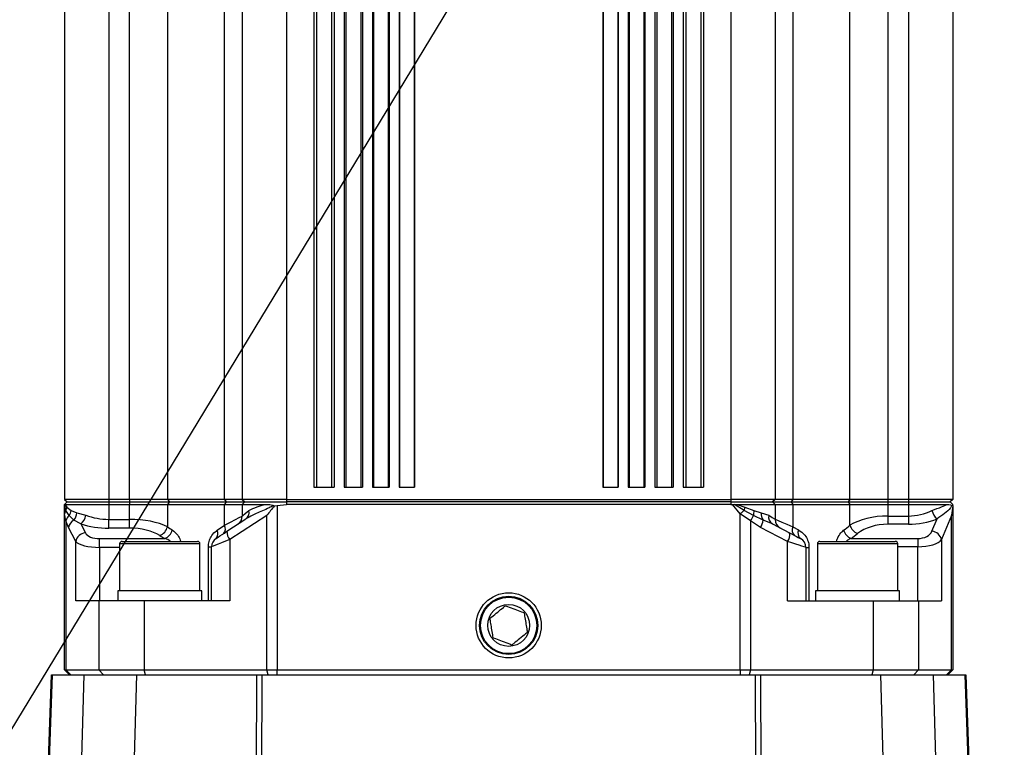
# Model space of a CAD drawing. Extents: x 0 to 16820, y 0 to 11880.
# Tile 51 of 78: x 8112 to 8312, y 7030 to 7178. Entities that reach past the tile are written whole.
import ezdxf

# ---------------------------------------------------------------- set-up
doc = ezdxf.new("R2010")
doc.units = 0
doc.header["$LTSCALE"] = 20
doc.layers.get('0').update_dxf_attribs({"linetype": 'CONTINUOUS'})
doc.styles.add('SLDTEXTSTYLE0', font='TXT', dxfattribs={"width": 0.605})
doc.dimstyles.new('SLDDIMSTYLE0', dxfattribs={"dimtxt": 100, "dimasz": 100, "dimexe": 0, "dimexo": 0.0625, "dimgap": 25, "dimtad": 1, "dimdec": 1, "dimrnd": 1e-09, "dimzin": 12, "dimtxsty": 'SLDTEXTSTYLE0', "dimsah": 1, "dimcen": 0, "dimazin": 3, "dimtfac": 1, "dimtofl": 0, "dimtmove": 0, "dimatfit": 3, "dimtolj": 1, "dimtzin": 12})
doc.dimstyles.new('SLDDIMSTYLE1', dxfattribs={"dimtxt": 100, "dimasz": 100, "dimexe": 0, "dimexo": 0.0625, "dimgap": 25, "dimtad": 1, "dimdec": 4, "dimlfac": 20, "dimzin": 12, "dimtxsty": 'SLDTEXTSTYLE0', "dimsah": 1, "dimcen": 0.09, "dimadec": 1, "dimazin": 3, "dimtfac": 1, "dimtofl": 0, "dimtmove": 0, "dimatfit": 3, "dimtolj": 1, "dimtzin": 12})

# ---------------------------------------------------------------- blocks, each defined once
blk = doc.blocks.new('_D')
at = {"color": 7, "linetype": 'CONTINUOUS'}
blk.add_line((10599.79, 8574.46), (7791.16, 6507.87), dxfattribs=at)
blk.add_solid([(10599.79, 8574.46), (10510.36, 8527.27), (10528.14, 8503.11)], dxfattribs=at)
at = {"color": 7, "linetype": 'CONTINUOUS', "insert": (8954.78, 7524), "char_height": 100, "attachment_point": 1, "rotation": 36.3456, "style": 'SLDTEXTSTYLE0'}
blk.add_mtext('R3487', dxfattribs=at)
blk = doc.blocks.new('_D_1')
at = {"color": 7, "linetype": 'CONTINUOUS'}
for q in [(9232.57, 8882.9), (7791.16, 6507.87)]:
    blk.add_line((8490.54, 7660.25), q, dxfattribs=at)
blk.add_solid([(8490.54, 7660.25), (8555.25, 7737.96), (8529.6, 7753.52)], dxfattribs=at)
at = {"color": 7, "linetype": 'CONTINUOUS', "insert": (8912.41, 8603.77), "char_height": 100, "attachment_point": 1, "rotation": 58.7465, "style": 'SLDTEXTSTYLE0'}
blk.add_mtext('R1348', dxfattribs=at)
blk = doc.blocks.new('_D_2')
at = {"color": 7, "linetype": 'CONTINUOUS'}
for p, q in [((4317.75, 7120.33), (3817.21, 7208.59)), ((7831.16, 6507.87), (11826.43, 6507.87))]:
    blk.add_line(p, q, dxfattribs=at)
blk.add_arc((7791.16, 6507.87), 4005.26, 0, 170, dxfattribs=at)
for points in [[(3846.75, 7203.38), (3880.08, 7298.85), (3850.61, 7304.42)], [(11796.43, 6507.87), (11810.18, 6608.05), (11780.18, 6607.68)]]:
    blk.add_solid(points, dxfattribs=at)
at = {"color": 7, "linetype": 'CONTINUOUS', "insert": (8009.94, 10638.69), "char_height": 100, "attachment_point": 1, "rotation": 355, "style": 'SLDTEXTSTYLE0'}
blk.add_mtext('170°', dxfattribs=at)

msp = doc.modelspace()

# ---------------------------------------------------------------- linework, layer by layer
at = {"color": 7, "linetype": 'CONTINUOUS'}
for p, q in [((8121.1647366, 7250.3716445), (8121.1647366, 7080.3716278)), ((8157.1647202, 7250.3716445), (8157.1647202, 7080.3716278)), ((8265.1647304, 7250.3716445), (8265.1647304, 7080.3716278)), ((8301.164714, 7250.3716445), (8301.164714, 7080.3716278)), ((8171.6647123, 7247.3716235), (8171.6647123, 7082.8716255)), ((8175.8142089, 7247.3716235), (8175.8142089, 7082.8716255)), ((8177.8142129, 7247.3716235), (8177.8142129, 7082.8716255)), ((8181.5410529, 7247.3716235), (8181.5410529, 7082.8716255)), ((8183.541057, 7247.3716235), (8183.541057, 7082.8716255)), ((8186.9459127, 7247.3716235), (8186.9459127, 7082.8716255)), ((8188.9459168, 7247.3716235), (8188.9459168, 7082.8716255)), ((8192.1074961, 7247.3716235), (8192.1074961, 7082.8716255)), ((8230.2219545, 7247.3716235), (8230.2219545, 7082.8716255)), ((8233.3835338, 7247.3716235), (8233.3835338, 7082.8716255)), ((8235.3835081, 7247.3716235), (8235.3835081, 7082.8716255)), ((8238.7883936, 7247.3716235), (8238.7883936, 7082.8716255)), ((8240.7883977, 7247.3716235), (8240.7883977, 7082.8716255)), ((8244.5152377, 7247.3716235), (8244.5152377, 7082.8716255)), ((8246.5152417, 7247.3716235), (8246.5152417, 7082.8716255)), ((8250.6647383, 7247.3716235), (8250.6647383, 7082.8716255)), ((8171.6647123, 7082.8716255), (8175.8142089, 7082.8716255)), ((8177.8142129, 7082.8716255), (8181.5410529, 7082.8716255)), ((8183.541057, 7082.8716255), (8186.9459127, 7082.8716255)), ((8188.9459168, 7082.8716255), (8192.1074961, 7082.8716255)), ((8230.2219545, 7082.8716255), (8233.3835338, 7082.8716255)), ((8235.3835081, 7082.8716255), (8238.7883936, 7082.8716255)), ((8240.7883977, 7082.8716255), (8244.5152377, 7082.8716255)), ((8246.5152417, 7082.8716255), (8250.6647383, 7082.8716255)), ((8130.1647102, 7080.3716278), (8121.1647366, 7080.3716278)), ((8121.1647366, 7080.3716278), (8121.6647302, 7079.8716641)), ((8121.6647302, 7079.8716641), (8121.1647366, 7079.3716407)), ((8121.6647302, 7079.8716641), (8130.1647102, 7079.8716641)), ((8134.3272303, 7080.3716278), (8130.1647102, 7080.3716278)), ((8130.1647102, 7079.8716641), (8134.3272303, 7079.8716641)), ((8142.0109843, 7080.3716278), (8134.3272303, 7080.3716278)), ((8134.3272303, 7079.8716641), (8142.395166, 7079.8716641)), ((8153.5647188, 7080.3716278), (8142.0109843, 7080.3716278)), ((8142.395166, 7079.8716641), (8153.8847362, 7079.8716641)), ((8157.1647202, 7080.3716278), (8153.5647188, 7080.3716278)), ((8153.8847362, 7079.8716641), (8157.6647137, 7079.8716641)), ((8157.1647202, 7080.3716278), (8157.6647137, 7079.8716641)), ((8166.1647235, 7080.3716278), (8157.1647202, 7080.3716278)), ((8157.6647137, 7079.8716641), (8157.1647202, 7079.3716407)), ((8157.6647137, 7079.8716641), (8166.1647235, 7079.8716641)), ((8166.1647235, 7080.3716278), (8256.1647271, 7080.3716278)), ((8256.1647271, 7079.8716641), (8166.1647235, 7079.8716641)), ((8265.1647304, 7080.3716278), (8256.1647271, 7080.3716278)), ((8256.1647271, 7079.8716641), (8264.6647369, 7079.8716641)), ((8265.1647304, 7080.3716278), (8264.6647369, 7079.8716641)), ((8264.6647369, 7079.8716641), (8265.1647304, 7079.3716407)), ((8264.6647369, 7079.8716641), (8268.4447144, 7079.8716641)), ((8268.7647318, 7080.3716278), (8265.1647304, 7080.3716278)), ((8268.4447144, 7079.8716641), (8279.9342846, 7079.8716641)), ((8280.3184663, 7080.3716278), (8268.7647318, 7080.3716278)), ((8279.9342846, 7079.8716641), (8288.0022203, 7079.8716641)), ((8288.0022203, 7080.3716278), (8280.3184663, 7080.3716278)), ((8292.1647106, 7080.3716278), (8288.0022203, 7080.3716278)), ((8288.0022203, 7079.8716641), (8292.1647106, 7079.8716641)), ((8301.164714, 7080.3716278), (8292.1647106, 7080.3716278)), ((8292.1647106, 7079.8716641), (8300.6647502, 7079.8716641)), ((8301.164714, 7080.3716278), (8300.6647502, 7079.8716641)), ((8300.6647502, 7079.8716641), (8301.164714, 7079.3716407)), ((8121.1647366, 7079.3630576), (8121.1889659, 7079.3614483)), ((8121.1647366, 7077.4622059), (8121.1647366, 7079.3630576)), ((8121.1889659, 7079.3614483), (8121.2629353, 7079.3716407)), ((8121.2629353, 7079.3716407), (8130.1647102, 7079.3716407)), ((8130.1647102, 7079.3716407), (8134.3272303, 7079.3716407)), ((8134.3272303, 7079.3716407), (8142.0109843, 7079.3716407)), ((8142.0109843, 7079.3716407), (8153.5647188, 7079.3716407)), ((8153.5647188, 7079.3716407), (8157.1647202, 7079.3716407)), ((8157.1647202, 7079.3716407), (8161.9268929, 7079.3716407)), ((8157.1647202, 7079.3716407), (8157.1647202, 7077.0213104)), ((8163.5082041, 7079.1469312), (8163.6993264, 7079.0562725)), ((8163.6993264, 7079.0562725), (8164.2179464, 7079.1635013)), ((8164.2179464, 7079.1635013), (8166.1647235, 7079.3716407)), ((8256.1647271, 7079.3716407), (8166.1647235, 7079.3716407)), ((8256.1647271, 7079.3716407), (8256.5571343, 7079.3630576)), ((8256.5571343, 7079.3630576), (8256.9515382, 7079.3614483)), ((8256.9515382, 7079.3614483), (8257.490692, 7079.3716407)), ((8257.490692, 7079.3716407), (8265.1647304, 7079.3716407)), ((8265.1647304, 7079.3716407), (8265.1647304, 7076.3459897)), ((8265.1647304, 7079.3716407), (8268.7647318, 7079.3716407)), ((8268.7647318, 7079.3716407), (8280.3184663, 7079.3716407)), ((8280.3184663, 7079.3716407), (8288.0022203, 7079.3716407)), ((8288.0022203, 7079.3716407), (8292.1647106, 7079.3716407)), ((8292.1647106, 7079.3716407), (8300.1045262, 7079.3716407)), ((8300.9985958, 7079.1469312), (8301.1479055, 7079.0562725)), ((8301.1479055, 7079.0562725), (8301.164714, 7079.1635013)), ((8301.164714, 7079.1635013), (8301.164714, 7045.871625)), ((8121.1647366, 7045.871625), (8121.1647366, 7077.4622059)), ((8154.0815507, 7073.9206767), (8157.9262291, 7076.439569)), ((8264.633504, 7075.4175282), (8268.0828248, 7073.6033416)), ((8132.819054, 7071.8716479), (8147.8139137, 7071.8716479)), ((8147.8139137, 7071.8716479), (8148.0890487, 7071.8716479)), ((8274.2404019, 7071.8716479), (8289.5103966, 7071.8716479)), ((8132.3190306, 7071.3716245), (8132.3190306, 7061.8716574)), ((8148.5890423, 7061.8716574), (8148.5890423, 7071.3716245)), ((8150.9540354, 7059.8716235), (8150.9540354, 7070.7909561)), ((8271.3754152, 7070.6637597), (8271.3754152, 7059.8716235)), ((8273.7404083, 7071.3716245), (8273.7404083, 7061.8716574)), ((8290.0103902, 7061.8716574), (8290.0103902, 7071.3716245)), ((8131.9540416, 7061.8716574), (8131.9540416, 7059.8716235)), ((8132.6023613, 7061.8716574), (8131.9540416, 7061.8716574)), ((8148.9540313, 7061.8716574), (8132.6023613, 7061.8716574)), ((8148.9540313, 7059.8716235), (8148.9540313, 7061.8716574)), ((8273.3753895, 7061.8716574), (8273.3753895, 7059.8716235)), ((8285.1313327, 7061.8716574), (8273.3753895, 7061.8716574)), ((8290.375409, 7061.8716574), (8285.1313327, 7061.8716574)), ((8290.375409, 7059.8716235), (8290.375409, 7061.8716574)), ((8128.0977999, 7059.8716235), (8123.4435712, 7059.8716235)), ((8137.2901772, 7059.8716235), (8128.0977999, 7059.8716235)), ((8154.6599542, 7059.8716235), (8137.2901772, 7059.8716235)), ((8267.6694964, 7059.8716235), (8285.0392734, 7059.8716235)), ((8285.0392734, 7059.8716235), (8294.2316805, 7059.8716235)), ((8294.2316805, 7059.8716235), (8298.8858496, 7059.8716235)), ((8122.1647237, 7044.8716379), (8121.1647366, 7045.871625)), ((8121.1647366, 7045.871625), (8121.4373087, 7045.871625)), ((8121.4373087, 7045.871625), (8128.0977999, 7045.871625)), ((8128.0977999, 7045.871625), (8137.2901772, 7045.871625)), ((8137.2901772, 7045.871625), (8162.1474003, 7045.871625)), ((8162.1474003, 7045.871625), (8164.2179464, 7045.871625)), ((8164.2179464, 7045.871625), (8258.1115042, 7045.871625)), ((8258.1115042, 7045.871625), (8260.1820503, 7045.871625)), ((8260.1820503, 7045.871625), (8285.0392734, 7045.871625)), ((8285.0392734, 7045.871625), (8294.2316805, 7045.871625)), ((8294.2316805, 7045.871625), (8300.8921419, 7045.871625)), ((8301.164714, 7045.871625), (8300.1647268, 7044.8716379)), ((8300.8921419, 7045.871625), (8301.164714, 7045.871625)), ((8115.7314156, 6965.8725655), (8118.4901272, 7044.8716379)), ((8118.4901272, 7044.8716379), (8118.6263238, 7044.8716379)), ((8118.6263238, 7044.8716379), (8125.1577412, 7044.8716379)), ((8125.1577412, 7044.8716379), (8135.757861, 7044.8716379)), ((8135.757861, 7044.8716379), (8160.1333891, 7044.8716379)), ((8160.1333891, 7044.8716379), (8161.1680363, 7044.8716379)), ((8161.1680363, 7044.8716379), (8261.1614143, 7044.8716379)), ((8261.1614143, 7044.8716379), (8262.1960615, 7044.8716379)), ((8262.1960615, 7044.8716379), (8286.5715896, 7044.8716379)), ((8286.5715896, 7044.8716379), (8297.1717392, 7044.8716379)), ((8297.1717392, 7044.8716379), (8303.703097, 7044.8716379)), ((8303.703097, 7044.8716379), (8303.8393532, 7044.8716379)), ((8303.8393532, 7044.8716379), (8305.2006637, 7005.8878458))]:
    msp.add_line(p, q, dxfattribs=at)
at = {"color": 8, "linetype": 'CONTINUOUS'}
for p, q in [((8130.1647102, 7250.3716445), (8130.1647102, 7080.3716278)), ((8134.3272303, 7080.3716278), (8134.3272303, 7250.3716445)), ((8142.0109843, 7250.3716445), (8142.0109843, 7080.3716278)), ((8153.5647188, 7080.3716278), (8153.5647188, 7250.3716445)), ((8166.1647235, 7250.3716445), (8166.1647235, 7080.3716278)), ((8256.1647271, 7250.3716445), (8256.1647271, 7080.3716278)), ((8268.7647318, 7250.3716445), (8268.7647318, 7080.3716278)), ((8280.3184663, 7080.3716278), (8280.3184663, 7250.3716445)), ((8288.0022203, 7250.3716445), (8288.0022203, 7080.3716278)), ((8292.1647106, 7250.3716445), (8292.1647106, 7080.3716278)), ((8172.2451721, 7247.3716235), (8172.2451721, 7082.8716255)), ((8175.233749, 7247.3716235), (8175.233749, 7082.8716255)), ((8178.1833445, 7247.3716235), (8178.1833445, 7082.8716255)), ((8181.1719214, 7247.3716235), (8181.1719214, 7082.8716255)), ((8183.7491964, 7247.3716235), (8183.7491964, 7082.8716255)), ((8186.7377733, 7247.3716235), (8186.7377733, 7082.8716255)), ((8189.0324031, 7247.3716235), (8189.0324031, 7082.8716255)), ((8192.0210098, 7247.3716235), (8192.0210098, 7082.8716255)), ((8230.3084408, 7247.3716235), (8230.3084408, 7082.8716255)), ((8233.2970177, 7247.3716235), (8233.2970177, 7082.8716255)), ((8235.5916773, 7247.3716235), (8235.5916773, 7082.8716255)), ((8238.5802542, 7247.3716235), (8238.5802542, 7082.8716255)), ((8241.1575292, 7247.3716235), (8241.1575292, 7082.8716255)), ((8244.1461061, 7247.3716235), (8244.1461061, 7082.8716255)), ((8247.0956718, 7247.3716235), (8247.0956718, 7082.8716255)), ((8250.0842785, 7247.3716235), (8250.0842785, 7082.8716255)), ((8130.1647102, 7080.3716278), (8130.1647102, 7079.8716641)), ((8130.1647102, 7079.8716641), (8130.1647102, 7079.3716407)), ((8134.3272303, 7080.3716278), (8134.3272303, 7079.8716641)), ((8134.3272303, 7079.8716641), (8134.3272303, 7079.3716407)), ((8142.0109843, 7080.3716278), (8142.395166, 7079.8716641)), ((8142.395166, 7079.8716641), (8142.0109843, 7079.3716407)), ((8153.5647188, 7080.3716278), (8153.8847362, 7079.8716641)), ((8153.8847362, 7079.8716641), (8153.5647188, 7079.3716407)), ((8166.1647235, 7080.3716278), (8166.1647235, 7079.8716641)), ((8166.1647235, 7079.8716641), (8166.1647235, 7079.3716407)), ((8256.1647271, 7080.3716278), (8256.1647271, 7079.8716641)), ((8256.1647271, 7079.8716641), (8256.1647271, 7079.3716407)), ((8268.7647318, 7080.3716278), (8268.4447144, 7079.8716641)), ((8268.4447144, 7079.8716641), (8268.7647318, 7079.3716407)), ((8280.3184663, 7080.3716278), (8279.9342846, 7079.8716641)), ((8279.9342846, 7079.8716641), (8280.3184663, 7079.3716407)), ((8288.0022203, 7080.3716278), (8288.0022203, 7079.8716641)), ((8288.0022203, 7079.8716641), (8288.0022203, 7079.3716407)), ((8292.1647106, 7080.3716278), (8292.1647106, 7079.8716641)), ((8292.1647106, 7079.8716641), (8292.1647106, 7079.3716407)), ((8121.446309, 7078.1430698), (8121.1889659, 7079.3614483)), ((8121.2629353, 7079.3716407), (8121.6255103, 7078.823874)), ((8122.0780586, 7077.0963526), (8121.446309, 7078.1430698)), ((8121.6255103, 7078.823874), (8122.4920129, 7078.1295395)), ((8122.4920129, 7078.1295395), (8123.6420845, 7077.676723)), ((8123.6420845, 7077.676723), (8125.4900073, 7077.1876073)), ((8130.1647102, 7079.3716407), (8130.1647102, 7076.3459897)), ((8134.3272303, 7076.3459897), (8134.3272303, 7079.3716407)), ((8142.0109843, 7079.3716407), (8142.0109843, 7074.8312569)), ((8153.5647188, 7075.1344657), (8153.5647188, 7079.3716407)), ((8164.2179464, 7079.1635013), (8164.2179464, 7045.871625)), ((8258.1115042, 7077.4622059), (8256.5571343, 7079.3630576)), ((8258.8753973, 7078.1430698), (8256.9515382, 7079.3614483)), ((8257.490692, 7079.3716407), (8259.0075408, 7078.823874)), ((8260.7893621, 7077.0963526), (8258.8753973, 7078.1430698)), ((8259.0075408, 7078.823874), (8260.8689343, 7078.1295395)), ((8260.8689343, 7078.1295395), (8262.3659645, 7077.676723)), ((8262.3659645, 7077.676723), (8263.855425, 7077.1876073)), ((8268.7647318, 7079.3716407), (8268.7647318, 7074.8312569)), ((8280.3184663, 7075.1344657), (8280.3184663, 7079.3716407)), ((8288.0022203, 7079.3716407), (8288.0022203, 7077.0213104)), ((8292.1647106, 7079.3716407), (8292.1647106, 7077.0213104)), ((8121.4373087, 7076.0631061), (8121.1647366, 7077.4622059)), ((8121.4373087, 7076.0631061), (8121.4373087, 7045.871625)), ((8121.9862078, 7074.6938682), (8121.4373087, 7076.0631061)), ((8123.0553363, 7076.1852956), (8122.0780586, 7077.0963526)), ((8124.4511877, 7075.4175282), (8123.0553363, 7076.1852956)), ((8130.1647102, 7074.575851), (8130.1647102, 7076.3459897)), ((8130.1647102, 7076.3459897), (8134.3272303, 7076.3459897)), ((8134.3272303, 7074.575851), (8134.3272303, 7076.3459897)), ((8162.1474003, 7077.1532154), (8154.6599542, 7072.2477532)), ((8162.1474003, 7045.871625), (8162.1474003, 7077.1532154)), ((8258.1115042, 7045.871625), (8258.1115042, 7077.4622059)), ((8260.1820503, 7076.0631061), (8258.1115042, 7077.4622059)), ((8260.1820503, 7076.0631061), (8260.1820503, 7045.871625)), ((8262.230513, 7074.6938682), (8260.1820503, 7076.0631061)), ((8262.7284502, 7076.1852956), (8260.7893621, 7077.0963526)), ((8264.633504, 7075.4175282), (8262.7284502, 7076.1852956)), ((8288.0022203, 7077.0213104), (8288.0022203, 7075.3483868)), ((8288.0022203, 7077.0213104), (8292.1647106, 7077.0213104)), ((8292.1647106, 7077.0213104), (8292.1647106, 7075.3483868)), ((8296.9540034, 7073.9206767), (8297.9842101, 7076.439569)), ((8300.8921419, 7077.1532154), (8298.8858496, 7072.2477532)), ((8300.8921419, 7045.871625), (8300.8921419, 7077.1532154)), ((8123.4435712, 7071.8332625), (8121.9862078, 7074.6938682)), ((8124.4511877, 7075.4175282), (8125.3754173, 7073.6033416)), ((8134.3272303, 7074.575851), (8130.1647102, 7074.575851)), ((8152.0750498, 7074.1368032), (8153.5647188, 7075.1344657)), ((8267.6694964, 7071.8332625), (8262.230513, 7074.6938682)), ((8268.7647318, 7074.8312569), (8269.9314331, 7074.2039776)), ((8292.1647106, 7075.3483868), (8288.0022203, 7075.3483868)), ((8123.4435712, 7059.8716235), (8123.4435712, 7071.8332625)), ((8128.2731866, 7070.6637597), (8128.2731866, 7072.4338985)), ((8128.2731866, 7072.4338985), (8141.4848839, 7072.4338985)), ((8154.6599542, 7072.2477532), (8154.6599542, 7059.8716235)), ((8267.6694964, 7059.8716235), (8267.6694964, 7071.8332625)), ((8280.5585836, 7072.4638796), (8294.056264, 7072.4638796)), ((8294.056264, 7072.4638796), (8294.056264, 7070.7909561)), ((8298.8858496, 7072.2477532), (8298.8858496, 7059.8716235)), ((8128.2731866, 7070.6637597), (8128.2731866, 7059.8716235)), ((8132.3190306, 7070.6637597), (8128.2731866, 7070.6637597)), ((8148.2959067, 7071.3716245), (8132.3190306, 7071.3716245)), ((8148.5890423, 7071.3716245), (8148.2959067, 7071.3716245)), ((8150.3064607, 7070.7909561), (8150.9540354, 7070.7909561)), ((8150.3064607, 7059.8716235), (8150.3064607, 7070.7909561)), ((8271.3754152, 7070.6637597), (8272.0229899, 7070.6637597)), ((8272.0229899, 7070.6637597), (8272.0229899, 7059.8716235)), ((8290.0103902, 7071.3716245), (8273.7404083, 7071.3716245)), ((8294.056264, 7070.7909561), (8290.0103902, 7070.7909561)), ((8294.056264, 7059.8716235), (8294.056264, 7070.7909561)), ((8128.0977999, 7059.8716235), (8128.0977999, 7045.871625)), ((8137.2901772, 7059.8716235), (8137.2901772, 7045.871625)), ((8285.0392734, 7059.8716235), (8285.0392734, 7045.871625)), ((8294.2316805, 7059.8716235), (8294.2316805, 7045.871625)), ((8122.4032317, 7044.8716379), (8121.4373087, 7045.871625)), ((8129.063723, 7044.8716379), (8128.0977999, 7045.871625)), ((8137.5489806, 7044.8716379), (8137.2901772, 7045.871625)), ((8162.4062036, 7044.8716379), (8162.1474003, 7045.871625)), ((8164.2179464, 7044.8716379), (8164.2179464, 7045.871625)), ((8258.1115042, 7045.871625), (8258.1115042, 7044.8716379)), ((8260.1820503, 7045.871625), (8259.923247, 7044.8716379)), ((8285.0392734, 7045.871625), (8284.7804402, 7044.8716379)), ((8294.2316805, 7045.871625), (8293.2657276, 7044.8716379)), ((8300.8921419, 7045.871625), (8299.9261891, 7044.8716379)), ((8118.6263238, 7044.8716379), (8115.8736025, 6966.0438693)), ((8123.1391405, 6974.0750289), (8125.1577412, 7044.8716379)), ((8135.757861, 7044.8716379), (8134.0209519, 6983.9540518)), ((8159.9283789, 7000.2816415), (8160.1333891, 7044.8716379)), ((8161.1680363, 7044.8716379), (8160.9652613, 7000.7694459)), ((8261.3030349, 7014.0716529), (8261.1614143, 7044.8716379)), ((8262.1960615, 7044.8716379), (8262.3376523, 7014.0716529)), ((8287.549672, 7010.5676747), (8286.5715896, 7044.8716379)), ((8297.1717392, 7044.8716379), (8298.221377, 7008.0576635)), ((8305.0627981, 7005.9349037), (8303.703097, 7044.8716379))]:
    msp.add_line(p, q, dxfattribs=at)
at = {"color": 8, "linetype": 'CONTINUOUS', "flags": 128}
for points in [[(8157.1647202, 7077.0213104), (8157.3196624, 7077.1454072), (8157.7791547, 7077.5133467), (8158.5273718, 7078.1124926)], [(8258.1115042, 7077.4622059), (8258.2116698, 7077.5514937), (8258.3113884, 7077.6403642), (8258.4101831, 7077.7284003), (8258.5076367, 7077.8153038), (8258.6033319, 7077.9005385), (8258.696792, 7077.9838658), (8258.7875997, 7078.0648089), (8258.8753973, 7078.1430698)], [(8153.5647188, 7075.1344657), (8154.8064624, 7075.7852888), (8155.8140491, 7076.313386), (8156.5566634, 7076.7026639), (8157.0115362, 7076.9410229), (8157.1647202, 7077.0213104)], [(8263.855425, 7077.1876073), (8264.574704, 7076.7252541), (8265.015987, 7076.4415956), (8265.1647304, 7076.3459897)], [(8265.1647304, 7076.3459897), (8265.3179144, 7076.2814975), (8265.7727872, 7076.090107), (8266.5154015, 7075.7776594), (8267.5229882, 7075.3536916), (8268.7647318, 7074.8312569)], [(8154.6599542, 7072.2477532), (8153.7846302, 7071.9036556), (8152.9849445, 7071.5893007), (8152.288792, 7071.3156557), (8151.7204319, 7071.0921979), (8151.2996827, 7070.926795), (8151.0412072, 7070.8252287), (8150.9540354, 7070.7909561)], [(8271.3754152, 7070.6637597), (8271.2882434, 7070.6912971), (8271.0297679, 7070.7728362), (8270.6090187, 7070.9056354), (8270.0406586, 7071.0849858), (8269.3445061, 7071.3046885), (8268.5448204, 7071.5569949), (8267.6694964, 7071.8332625)]]:
    msp.add_lwpolyline(points, dxfattribs=at)
at = {"color": 7, "linetype": 'CONTINUOUS', "flags": 128}
for points in [[(8151.8579994, 7072.4638796), (8151.9103025, 7072.4981523), (8152.0653938, 7072.5997186), (8152.3178195, 7072.7651215), (8152.6588474, 7072.9885793), (8153.076527, 7073.2622242), (8153.5563444, 7073.5765791), (8154.0815507, 7073.9206767)], [(8268.0828248, 7073.6033416), (8268.6080311, 7073.3271337), (8269.0878485, 7073.0747676), (8269.5055281, 7072.8550649), (8269.8465561, 7072.6757145), (8270.0990115, 7072.542975), (8270.254073, 7072.4613762), (8270.3063761, 7072.4338985)]]:
    msp.add_lwpolyline(points, dxfattribs=at)
at = {"color": 7, "linetype": 'CONTINUOUS'}
for radius in [6.6, 5.9, 5.7124746, 4.25]:
    msp.add_circle((8211.1647235, 7054.8716374), radius, dxfattribs=at)
for centre, radius, start, end in [((7791.1647235, 6507.8716374), 3487, 190, 170), ((7791.1647235, 6507.8716374), 1348, 190, 170), ((8155.1647235, 7077.0213399), 2, 303.231384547, 359.999999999), ((8267.1647235, 7076.3459798), 2, 179.999999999, 242.258039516), ((8132.8190454, 7071.3716374), 0.5, 90.000000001, 180), ((8148.0890454, 7071.3716374), 0.5, 0, 89.999999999), ((8152.9540454, 7070.7909492), 2, 123.231384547, 180), ((8269.3754016, 7070.6637782), 2, 0, 62.258039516), ((8274.2404016, 7071.3716374), 0.5, 90.000000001, 180), ((8289.5104016, 7071.3716374), 0.5, 0, 89.999999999)]:
    msp.add_arc(centre, radius, start, end, dxfattribs=at)
at = {"color": 8, "linetype": 'CONTINUOUS'}
for centre, radius, start, end in [((8122.1878751, 7077.4377396), 1.023431, 136.43461337, 178.630147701), ((8119.5638601, 7079.002555), 2.0693788, 335.459592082, 355.046615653), ((8120.1215192, 7078.4797756), 2.3962273, 324.736768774, 351.595458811), ((8121.1315629, 7077.8032657), 2.5137088, 319.93482743, 357.114451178), ((8156.9720643, 7077.7269034), 1.602392, 306.545628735, 13.923932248), ((8264.7234364, 7077.3611972), 5.9000751, 165.646236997, 172.384814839), ((8263.8993724, 7077.3764888), 3.1226016, 166.044908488, 185.147064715), ((8264.6785743, 7077.4490298), 2.3237917, 174.376936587, 212.944349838), ((8300.1028043, 7078.9506306), 3.2854028, 194.780084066, 229.845521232), ((8123.2232797, 7075.6708654), 1.8285364, 128.778019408, 167.613173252), ((8124.0244713, 7074.3616564), 2.0651592, 117.987476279, 170.742893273), ((8122.5085344, 7077.7474971), 3.0335881, 309.820262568, 349.36431326), ((8255.0795032, 7079.7573355), 6.2994697, 324.095570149, 335.012925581), ((8258.2810982, 7076.8412802), 4.4954705, 331.465784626, 351.609370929), ((8265.4967784, 7076.8530512), 1.6751026, 168.479251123, 238.978739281), ((8139.514224, 7075.4467732), 2.5715117, 291.920680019, 346.151247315), ((8140.4869313, 7074.8211246), 2.5874231, 292.686808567, 346.20091107), ((8150.858735, 7073.4440695), 1.3997506, 315.552102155, 29.663022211), ((8152.3665718, 7074.4196294), 1.3951872, 316.62986033, 30.821069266), ((8156.3044063, 7073.7527644), 2.2291885, 175.680136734, 222.464913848), ((8270.0753538, 7074.1702305), 1.4678849, 153.235412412, 229.072991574), ((8271.2550643, 7073.5596025), 1.4721477, 154.042081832, 229.877451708), ((8281.6738798, 7074.9862389), 2.7579308, 197.938591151, 246.146716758), ((8282.9148238, 7075.9771955), 2.7297006, 197.982475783, 247.159029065), ((8296.7580591, 7071.7425224), 2.18695, 13.357172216, 84.859572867), ((8125.5751426, 7071.4461254), 2.1664422, 95.289635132, 169.706118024), ((8265.9120975, 7073.1769273), 2.2122129, 322.599342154, 11.113584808)]:
    msp.add_arc(centre, radius, start, end, dxfattribs=at)
for centre, major_axis, ratio, start_param, end_param in [((8292.1647235, 7084.2281469), (9, 0), 0.8007563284, 4.7123889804, 5.2698621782), ((8130.1647235, 7082.1313891), (9, 0), 0.6428232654, 4.166224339, 4.7123889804), ((8134.3272327, 7072.1384093), (10, 0), 0.4207570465, 0.6944982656, 1.5707963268), ((8288.0022144, 7071.7800258), (10, 0), 0.524131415, 1.5707963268, 2.447094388), ((8292.1647235, 7082.5552184), (11, 0), 0.6551642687, 4.7123889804, 5.2698621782), ((8130.1647235, 7080.3612832), (11, 0), 0.5259463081, 4.166224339, 4.7123889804), ((8134.3272327, 7070.3683034), (8, 0), 0.5259463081, 0.6944982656, 1.5707963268), ((8211.1647235, 7105.798973), (90, 0), 0.5376340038, 3.8360909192, 3.8530832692), ((8211.1647235, 7113.710539), (90, 0), 0.6697234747, 5.5669472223, 5.5886870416), ((8288.0022144, 7070.1070973), (8, 0), 0.6551642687, 1.5707963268, 2.447094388), ((8294.0562472, 7074.4293705), (3, 0), 0.6551642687, 4.7123889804, 6.0213859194), ((8128.2731998, 7072.2416171), (5, 0), 0.3155677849, 3.4033920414, 4.7123889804), ((8128.2731998, 7074.0117231), (3, 0), 0.5259463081, 3.4033920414, 4.7123889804), ((8211.1647235, 7104.0288671), (92, 0), 0.5259463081, 3.8360909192, 3.8530832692), ((8211.1647235, 7112.0376105), (92, 0), 0.6551642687, 5.5669472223, 5.5886870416), ((8294.0562472, 7072.756442), (5, 0), 0.3930985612, 4.7123889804, 6.0213859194)]:
    msp.add_ellipse(centre, major_axis=major_axis, ratio=ratio, start_param=start_param, end_param=end_param, dxfattribs=at)
for points, knots in [([(8163.5082041, 7079.1469312), (8163.21407, 7078.9850017), (8162.0413423, 7078.3393805), (8160.0174817, 7077.597486), (8158.593876, 7076.809242), (8157.9262291, 7076.439569)], [0, 0, 0, 0, 0.15093991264, 0.60180527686, 1, 1, 1, 1]), ([(8158.5273718, 7078.1124926), (8159.0348396, 7078.3821318), (8159.9552697, 7078.8711955), (8161.3162654, 7079.2166488), (8161.9268929, 7079.3716407)], [0, 0, 0, 0, 0.5513377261, 1, 1, 1, 1]), ([(8296.9261085, 7078.1124926), (8297.6239725, 7078.3821314), (8298.8897328, 7078.8711925), (8299.7282961, 7079.2166484), (8300.1045262, 7079.3716407)], [0, 0, 0, 0, 0.55133979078, 1, 1, 1, 1]), ([(8300.9985958, 7079.1469312), (8300.9030113, 7078.9850011), (8300.5219015, 7078.3393615), (8299.6082512, 7077.5975096), (8298.502691, 7076.8092457), (8297.9842101, 7076.439569)], [0, 0, 0, 0, 0.1509374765, 0.6018103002, 1, 1, 1, 1]), ([(8142.9996763, 7074.2039776), (8143.386906, 7073.8874023), (8144.014323, 7073.3744646), (8144.5522609, 7072.4422452), (8144.6514606, 7071.9584631), (8144.669262, 7071.8716479)], [0, 0, 0, 0, 0.5695014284, 0.9227465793, 1, 1, 1, 1]), ([(8150.3064607, 7070.7909561), (8150.3357823, 7071.1580893), (8150.3941635, 7071.8890764), (8150.8714381, 7072.9631547), (8151.4693538, 7073.6961008), (8151.9363188, 7074.035863), (8152.0750498, 7074.1368032)], [0, 0, 0, 0, 0.254762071, 0.5072486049, 0.8536080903, 1, 1, 1, 1]), ([(8269.9314331, 7074.2039776), (8270.3840649, 7073.8912494), (8271.117459, 7073.3845395), (8271.7683311, 7072.2115146), (8272.0003467, 7071.325263), (8272.017717, 7070.8178032), (8272.0229899, 7070.6637597)], [0, 0, 0, 0, 0.42017408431, 0.68080309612, 0.90310523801, 1, 1, 1, 1]), ([(8277.6026999, 7071.8716479), (8277.7102094, 7072.197855), (8277.9656161, 7072.9728145), (8278.5227953, 7073.6952086), (8278.9292543, 7074.0356519), (8279.0500199, 7074.1368032)], [0, 0, 0, 0, 0.33816046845, 0.80335672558, 1, 1, 1, 1]), ([(8142.6432704, 7071.8716479), (8142.6359956, 7071.8787537), (8142.3149708, 7072.1923261), (8141.8951708, 7072.3144965), (8141.4848839, 7072.4338985)], [0, 0, 0, 0, 0.0226609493, 1, 1, 1, 1]), ([(8280.5585836, 7072.4638796), (8280.4346884, 7072.4153027), (8280.0748729, 7072.2742259), (8279.7549496, 7072.0310748), (8279.5451854, 7071.8716479)], [0, 0, 0, 0, 0.3443299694, 1, 1, 1, 1])]:
    msp.add_open_spline(points, degree=3, knots=knots, dxfattribs=at)
at = {"color": 7, "linetype": 'CONTINUOUS'}
for points, knots in [([(8161.9268929, 7079.3716407), (8162.3177035, 7079.378844), (8162.882678, 7079.3892575), (8163.3608108, 7079.2040308), (8163.5082041, 7079.1469312)], [0, 0, 0, 0, 0.6917315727, 1, 1, 1, 1]), ([(8163.6993264, 7079.0562725), (8163.1789824, 7078.4288827), (8162.6542735, 7077.79623), (8162.151582, 7077.1585204), (8162.1474003, 7077.1532154)], [0, 0, 0, 0, 0.9916812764, 1, 1, 1, 1]), ([(8300.1045262, 7079.3716407), (8300.2860198, 7079.3788418), (8300.5483994, 7079.3892521), (8300.8925131, 7079.2040309), (8300.9985958, 7079.1469312)], [0, 0, 0, 0, 0.69172177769, 1, 1, 1, 1]), ([(8301.1479055, 7079.0562725), (8301.087633, 7078.428046), (8301.0268537, 7077.7945355), (8300.8932562, 7077.1585203), (8300.8921419, 7077.1532154)], [0, 0, 0, 0, 0.9916592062, 1, 1, 1, 1]), ([(8301.164714, 7079.1635013), (8301.164714, 7079.2528307), (8301.164714, 7079.3632846), (8301.164714, 7079.3702992), (8301.164714, 7079.3716407)], [0, 0, 0, 0, 0.8087473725, 1, 1, 1, 1]), ([(8207.3837494, 7056.2991), (8207.5021172, 7056.3960432), (8207.9839834, 7056.7906919), (8208.9261009, 7057.5622522), (8209.8833514, 7058.3461895), (8210.3735085, 7058.7476154), (8210.51046, 7058.8597751)], [0, 0, 0, 0, 0.12225546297, 0.49769270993, 0.85965369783, 1, 1, 1, 1]), ([(8210.51046, 7058.8597751), (8210.6535949, 7058.8057422), (8211.236306, 7058.585771), (8212.3755348, 7058.1555916), (8213.5331142, 7057.718669), (8214.1258164, 7057.4948421), (8214.291421, 7057.4323035)], [0, 0, 0, 0, 0.1222516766, 0.4976944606, 0.8596527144, 1, 1, 1, 1]), ([(8208.0380295, 7052.3109532), (8208.0331955, 7052.3404106), (8207.9998329, 7052.5437153), (8207.890419, 7053.2106386), (8207.7157806, 7054.275232), (8207.5503245, 7055.2837555), (8207.4400606, 7055.9559088), (8207.4010729, 7056.1935212), (8207.3837494, 7056.2991)], [0, 0, 0, 0, 0.0252702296, 0.1744062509, 0.4998131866, 0.8031743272, 0.9125440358, 1, 1, 1, 1]), ([(8214.291421, 7057.4323035), (8214.2962553, 7057.4028662), (8214.3296361, 7057.199601), (8214.4390093, 7056.5325989), (8214.6136654, 7055.4680532), (8214.7791427, 7054.4595283), (8214.8893851, 7053.7873637), (8214.9283771, 7053.5497353), (8214.9457012, 7053.4441567)], [0, 0, 0, 0, 0.0252580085, 0.1744073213, 0.4998140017, 0.8031607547, 0.9125441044, 1, 1, 1, 1]), ([(8211.8189906, 7050.8834815), (8211.6758559, 7050.9375149), (8211.0931455, 7051.1574882), (8209.9538959, 7051.5876291), (8208.7963634, 7052.0246894), (8208.2036357, 7052.2484384), (8208.0380295, 7052.3109532)], [0, 0, 0, 0, 0.1222516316, 0.4976942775, 0.8596574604, 1, 1, 1, 1]), ([(8214.9457012, 7053.4441567), (8214.8273316, 7053.3472356), (8214.3454242, 7052.9526499), (8213.4033795, 7052.1809843), (8212.4460976, 7051.3970694), (8211.9559417, 7050.9956417), (8211.8189906, 7050.8834815)], [0, 0, 0, 0, 0.1222470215, 0.4976930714, 0.8596537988, 1, 1, 1, 1])]:
    msp.add_open_spline(points, degree=3, knots=knots, dxfattribs=at)

# ---------------------------------------------------------------- dimensions: what is measured, and where the dimension line sits
dim = msp.add_angular_dim_2l(base=(8140.2463275, 10497.8926284), line1=((6833.3630896, 6507.8716374), (7791.1647235, 6507.8716374)), line2=((4357.1400888, 7113.3828329), (6463.6438724, 6741.9493809)), dimstyle='SLDDIMSTYLE1', dxfattribs=at)
dim.commit()
dim.dimension.update_dxf_attribs({"geometry": '_D_2', "text_midpoint": (8140.2463275, 10497.8926284), "dimtype": 162})
for mpoint, picture, middle in [((8490.5424676, 7660.2495143), '_D_1', (9128.1680713, 8710.8770973)), ((10599.7943733, 8574.4554102), '_D', (9195.4797484, 7541.1637238))]:
    dim = msp.add_radius_dim(center=(7791.1647235, 6507.8716374), mpoint=mpoint, dimstyle='SLDDIMSTYLE0', dxfattribs=at)
    dim.commit()
    dim.dimension.update_dxf_attribs({"geometry": picture, "text_midpoint": middle, "dimtype": 164})

doc.saveas('drawing.dxf')
